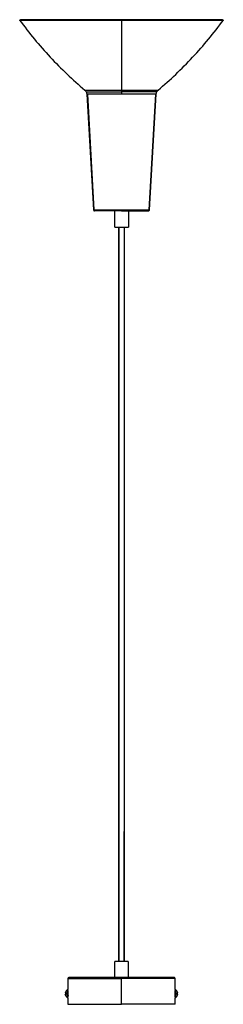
# Paper-space layout '_Superior' of a CAD drawing. Header units: millimetres. Extents: x -144 to 46, y -1196 to -280.
import ezdxf

# ---------------------------------------------------------------- set-up
doc = ezdxf.new("R2010")
doc.units = ezdxf.units.MM

psp = doc.layouts.new('_Superior')

# ---------------------------------------------------------------- linework, layer by layer
at = {"color": 7, "linetype": 'Continuous', "lineweight": 25}
for p, q in [((-144.3, -280.41), (-143.65, -279.94)), ((45.07, -279.94), (45.71, -280.41)), ((-81.65, -349.33), (-75.35, -456.98)), ((-81.16, -349.33), (-74.95, -456.98)), ((-81.16, -349.33), (-74.95, -456.99)), ((-23.63, -456.99), (-17.42, -349.33)), ((-23.63, -456.99), (-17.42, -349.33)), ((-23.24, -456.98), (-16.93, -349.33)), ((-74.03, -457.93), (-74.17, -457.93)), ((-55.68, -457.93), (-55.68, -473.02)), ((-42.79, -457.93), (-42.79, -472.93)), ((-23.24, -456.98), (-23.73, -456.98)), ((-55.57, -472.93), (-42.79, -472.93)), ((-51.79, -1156.42), (-51.79, -472.93)), ((-51.75, -472.93), (-51.75, -1156.42)), ((-46.79, -472.93), (-46.79, -1156.42)), ((-55.68, -1156.42), (-55.68, -1171.51)), ((-42.9, -1171.51), (-42.9, -1156.42)), ((-99.29, -1172.42), (-99.29, -1182.78)), ((-98.55, -1171.53), (-99, -1171.71)), ((-49.29, -1196.42), (-49.29, -1172.42)), ((0.71, -1182.78), (0.71, -1172.27)), ((-100.29, -1189.85), (-100.29, -1189.88)), ((-99.75, -1182.75), (-100.27, -1183.2)), ((-100.27, -1189.86), (-99.75, -1190.31)), ((-99.79, -1182.78), (-99.29, -1182.78)), ((-99.29, -1190.28), (-99.79, -1190.28)), ((-99.29, -1190.28), (-99.29, -1196.42)), ((-99.24, -1185.67), (-99.24, -1187.17)), ((-99.03, -1188.28), (-99.15, -1188.43)), ((0.66, -1187.17), (0.66, -1185.67)), ((1.21, -1182.78), (0.71, -1182.78)), ((0.71, -1196.42), (0.71, -1190.28)), ((0.71, -1190.28), (1.21, -1190.28)), ((1.69, -1183.2), (1.16, -1182.75)), ((1.16, -1190.31), (1.69, -1189.86)), ((1.71, -1183.2), (1.71, -1183.17))]:
    psp.add_line(p, q, dxfattribs=at)
for points, knots in [([(-144.3, -280.41), (-139.78, -286.31), (-130.75, -298.12), (-115.93, -314.8), (-100.31, -330.73), (-89.15, -340.56), (-83.58, -345.47)], [0, 0, 0, 0, 0.249796, 0.5, 0.750204, 1, 1, 1, 1]), ([(-144.3, -280.41), (-144.3, -280.41), (-143.8, -280.41), (-142.17, -280.41), (-141.47, -280.41), (-139.78, -280.41), (-138.78, -280.41), (-136.47, -280.41), (-135.15, -280.41), (-132.21, -280.41), (-130.59, -280.41), (-127.03, -280.41), (-125.11, -280.41), (-120.99, -280.41), (-118.79, -280.41), (-114.15, -280.41), (-111.71, -280.41), (-106.63, -280.41), (-103.99, -280.41), (-98.56, -280.41), (-95.77, -280.41), (-90.08, -280.41), (-87.19, -280.41), (-81.34, -280.41), (-78.39, -280.41), (-72.48, -280.41), (-69.52, -280.41), (-60.7, -280.41), (-54.89, -280.41), (-49.29, -280.41)], [0, 0, 0, 0, 0.125, 0.125, 0.1875, 0.1875, 0.25, 0.25, 0.3125, 0.3125, 0.375, 0.375, 0.4375, 0.4375, 0.5, 0.5, 0.5625, 0.5625, 0.625, 0.625, 0.6875, 0.6875, 0.75, 0.75, 0.8125, 0.8125, 0.875, 0.875, 1, 1, 1, 1]), ([(-49.29, -279.94), (-54.85, -279.94), (-60.62, -279.94), (-69.38, -279.94), (-72.32, -279.94), (-78.19, -279.94), (-81.12, -279.94), (-86.93, -279.94), (-89.81, -279.94), (-95.46, -279.94), (-98.23, -279.94), (-103.62, -279.94), (-106.25, -279.94), (-111.29, -279.94), (-113.71, -279.94), (-118.32, -279.94), (-120.5, -279.94), (-124.6, -279.94), (-126.51, -279.94), (-130.03, -279.94), (-131.65, -279.94), (-134.57, -279.94), (-135.88, -279.94), (-138.18, -279.94), (-139.17, -279.94), (-140.85, -279.94), (-141.54, -279.94), (-143.16, -279.94), (-143.65, -279.94), (-143.65, -279.94)], [0, 0, 0, 0, 0.125, 0.125, 0.1875, 0.1875, 0.25, 0.25, 0.3125, 0.3125, 0.375, 0.375, 0.4375, 0.4375, 0.5, 0.5, 0.5625, 0.5625, 0.625, 0.625, 0.6875, 0.6875, 0.75, 0.75, 0.8125, 0.8125, 0.875, 0.875, 1, 1, 1, 1]), ([(-143.65, -279.94), (-143.65, -279.94), (-143.16, -279.94), (-141.54, -279.94), (-140.85, -279.94), (-139.17, -279.94), (-138.18, -279.94), (-135.88, -279.94), (-134.57, -279.94), (-131.65, -279.94), (-130.03, -279.94), (-126.51, -279.94), (-124.6, -279.94), (-120.5, -279.94), (-118.32, -279.94), (-113.71, -279.94), (-111.29, -279.94), (-106.25, -279.94), (-103.62, -279.94), (-98.23, -279.94), (-95.46, -279.94), (-89.81, -279.94), (-86.93, -279.94), (-81.12, -279.94), (-78.19, -279.94), (-72.32, -279.94), (-69.38, -279.94), (-60.62, -279.94), (-54.85, -279.94), (-49.29, -279.94)], [0, 0, 0, 0, 0.125, 0.125, 0.1875, 0.1875, 0.25, 0.25, 0.3125, 0.3125, 0.375, 0.375, 0.4375, 0.4375, 0.5, 0.5, 0.5625, 0.5625, 0.625, 0.625, 0.6875, 0.6875, 0.75, 0.75, 0.8125, 0.8125, 0.875, 0.875, 1, 1, 1, 1]), ([(45.07, -279.94), (45.07, -279.94), (44.58, -279.94), (42.96, -279.94), (42.27, -279.94), (40.59, -279.94), (39.6, -279.94), (37.3, -279.94), (35.99, -279.94), (33.07, -279.94), (31.45, -279.94), (27.93, -279.94), (26.01, -279.94), (21.92, -279.94), (19.74, -279.94), (15.13, -279.94), (12.71, -279.94), (7.66, -279.94), (5.04, -279.94), (-0.35, -279.94), (-3.13, -279.94), (-8.78, -279.94), (-11.65, -279.94), (-17.46, -279.94), (-20.39, -279.94), (-26.26, -279.94), (-29.2, -279.94), (-37.96, -279.94), (-43.73, -279.94), (-49.29, -279.94)], [0, 0, 0, 0, 0.125, 0.125, 0.1875, 0.1875, 0.25, 0.25, 0.3125, 0.3125, 0.375, 0.375, 0.4375, 0.4375, 0.5, 0.5, 0.5625, 0.5625, 0.625, 0.625, 0.6875, 0.6875, 0.75, 0.75, 0.8125, 0.8125, 0.875, 0.875, 1, 1, 1, 1]), ([(-49.29, -280.41), (-49.29, -292.34), (-49.29, -303.8), (-49.29, -325.55), (-49.29, -335.85), (-49.29, -345.47)], [0, 0, 0, 0, 0.5, 0.5, 1, 1, 1, 1]), ([(-49.29, -280.41), (-43.69, -280.41), (-37.88, -280.41), (-29.06, -280.41), (-26.1, -280.41), (-20.19, -280.41), (-17.24, -280.41), (-11.4, -280.41), (-8.5, -280.41), (-2.81, -280.41), (-0.02, -280.41), (5.41, -280.41), (8.05, -280.41), (13.13, -280.41), (15.57, -280.41), (20.21, -280.41), (22.41, -280.41), (26.53, -280.41), (28.45, -280.41), (32, -280.41), (33.63, -280.41), (36.57, -280.41), (37.89, -280.41), (40.2, -280.41), (41.2, -280.41), (42.89, -280.41), (43.58, -280.41), (45.22, -280.41), (45.71, -280.41), (45.71, -280.41)], [0, 0, 0, 0, 0.125, 0.125, 0.1875, 0.1875, 0.25, 0.25, 0.3125, 0.3125, 0.375, 0.375, 0.4375, 0.4375, 0.5, 0.5, 0.5625, 0.5625, 0.625, 0.625, 0.6875, 0.6875, 0.75, 0.75, 0.8125, 0.8125, 0.875, 0.875, 1, 1, 1, 1]), ([(-15.02, -345.46), (-9.54, -340.64), (1.56, -330.89), (17.16, -314.99), (32.08, -298.22), (41.17, -286.34), (45.71, -280.41)], [0, 0, 0, 0, 0.245301, 0.497001, 0.748705, 1, 1, 1, 1]), ([(-83.59, -345.46), (-83.31, -345.72), (-82.76, -346.24), (-82.4, -346.89), (-82.22, -347.2)], [0, 0, 0, 0, 0.515259, 1, 1, 1, 1]), ([(-83.58, -345.47), (-83.58, -345.47), (-83.4, -345.47), (-82.61, -345.47), (-82, -345.47), (-80.33, -345.47), (-79.27, -345.47), (-76.71, -345.47), (-75.21, -345.47), (-71.86, -345.47), (-70.01, -345.47), (-66.09, -345.47), (-64.02, -345.47), (-59.8, -345.47), (-57.65, -345.47), (-53.41, -345.47), (-51.31, -345.47), (-49.29, -345.47)], [0, 0, 0, 0, 0.125, 0.125, 0.25, 0.25, 0.375, 0.375, 0.5, 0.5, 0.625, 0.625, 0.75, 0.75, 0.875, 0.875, 1, 1, 1, 1]), ([(-82.22, -347.2), (-82.07, -347.56), (-81.77, -348.24), (-81.69, -348.98), (-81.65, -349.33)], [0, 0, 0, 0, 0.515197, 1, 1, 1, 1]), ([(-82.22, -347.2), (-82.22, -347.2), (-82.05, -347.2), (-81.29, -347.2), (-80.71, -347.2), (-79.11, -347.2), (-78.08, -347.2), (-75.62, -347.2), (-74.18, -347.2), (-70.97, -347.2), (-69.19, -347.2), (-65.43, -347.2), (-63.44, -347.2), (-59.39, -347.2), (-57.32, -347.2), (-53.24, -347.2), (-51.23, -347.2), (-49.29, -347.2)], [0, 0, 0, 0, 0.125, 0.125, 0.25, 0.25, 0.375, 0.375, 0.5, 0.5, 0.625, 0.625, 0.75, 0.75, 0.875, 0.875, 1, 1, 1, 1]), ([(-49.29, -345.47), (-49.29, -345.71), (-49.29, -345.98), (-49.29, -346.56), (-49.29, -346.88), (-49.29, -347.2)], [0, 0, 0, 0, 0.5, 0.5, 1, 1, 1, 1]), ([(-49.29, -345.47), (-47.63, -345.47), (-44.22, -345.47), (-39.11, -345.47), (-34.05, -345.47), (-29.26, -345.47), (-24.94, -345.47), (-21.28, -345.47), (-18.42, -345.47), (-16.39, -345.47), (-15.31, -345.47), (-14.88, -345.47), (-15.01, -345.47), (-15.01, -345.47)], [0, 0, 0, 0, 0.092581, 0.189831, 0.290904, 0.394695, 0.499902, 0.605109, 0.7089, 0.809973, 0.907223, 0.999804, 1, 1, 1, 1]), ([(-49.29, -347.2), (-49.29, -347.53), (-49.29, -347.88), (-49.29, -348.6), (-49.29, -348.97), (-49.29, -349.33)], [0, 0, 0, 0, 0.5, 0.5, 1, 1, 1, 1]), ([(-16.36, -347.2), (-16.36, -347.2), (-16.53, -347.2), (-17.29, -347.2), (-17.87, -347.2), (-19.48, -347.2), (-20.5, -347.2), (-22.96, -347.2), (-24.4, -347.2), (-27.61, -347.2), (-29.39, -347.2), (-33.15, -347.2), (-35.14, -347.2), (-39.2, -347.2), (-41.26, -347.2), (-45.34, -347.2), (-47.35, -347.2), (-49.29, -347.2)], [0, 0, 0, 0, 0.125, 0.125, 0.25, 0.25, 0.375, 0.375, 0.5, 0.5, 0.625, 0.625, 0.75, 0.75, 0.875, 0.875, 1, 1, 1, 1]), ([(-16.93, -349.33), (-16.89, -348.95), (-16.8, -348.21), (-16.51, -347.53), (-16.36, -347.2)], [0, 0, 0, 0, 0.515197, 1, 1, 1, 1]), ([(-16.36, -347.2), (-16.17, -346.87), (-15.81, -346.22), (-15.27, -345.72), (-15.01, -345.47)], [0, 0, 0, 0, 0.515197, 1, 1, 1, 1]), ([(-81.13, -349.33), (-81.17, -349.33), (-81.63, -349.33), (-81.64, -349.33), (-81.65, -349.33)], [0, 0, 0, 0, 0.078937, 1, 1, 1, 1]), ([(-81.65, -349.33), (-81.65, -349.33), (-81.64, -349.33), (-81.17, -349.33), (-81.14, -349.33)], [0, 0, 0, 0, 0.938774, 1, 1, 1, 1]), ([(-49.29, -349.33), (-51.05, -349.33), (-54.68, -349.33), (-60.08, -349.33), (-65.37, -349.33), (-70.25, -349.33), (-74.44, -349.33), (-77.72, -349.33), (-80.03, -349.33), (-80.78, -349.33), (-81.13, -349.33)], [0, 0, 0, 0, 0.117016, 0.240487, 0.368999, 0.500705, 0.633457, 0.762685, 0.888725, 1, 1, 1, 1]), ([(-17.45, -349.33), (-17.82, -349.33), (-18.6, -349.33), (-21.01, -349.33), (-24.39, -349.33), (-28.63, -349.33), (-33.49, -349.33), (-38.7, -349.33), (-44.01, -349.33), (-47.56, -349.33), (-49.29, -349.33)], [0, 0, 0, 0, 0.115774, 0.244285, 0.375991, 0.508743, 0.63797, 0.76401, 0.885129, 1, 1, 1, 1]), ([(-16.93, -349.33), (-16.94, -349.33), (-16.94, -349.33), (-17.42, -349.33), (-17.45, -349.33)], [0, 0, 0, 0, 0.938282, 1, 1, 1, 1]), ([(-17.45, -349.33), (-17.41, -349.33), (-16.95, -349.33), (-16.94, -349.33), (-16.93, -349.33)], [0, 0, 0, 0, 0.077769, 1, 1, 1, 1]), ([(-75.35, -456.98), (-75.34, -457.05), (-75.32, -457.18), (-75.24, -457.42), (-75.11, -457.56), (-75.03, -457.65)], [0, 0, 0, 0, 0.263379, 0.520987, 1, 1, 1, 1]), ([(-75.35, -456.98), (-75.34, -456.98), (-75.33, -456.98), (-74.95, -456.98), (-74.93, -456.98)], [0, 0, 0, 0, 0.9392613, 1, 1, 1, 1]), ([(-75.03, -457.65), (-74.98, -457.7), (-74.88, -457.78), (-74.65, -457.89), (-74.47, -457.91), (-74.35, -457.93)], [0, 0, 0, 0, 0.263395, 0.520964, 1, 1, 1, 1]), ([(-75.03, -457.65), (-75.03, -457.65), (-74.9, -457.65), (-74.31, -457.65), (-73.85, -457.65), (-72.6, -457.65), (-71.8, -457.65), (-69.88, -457.65), (-68.75, -457.65), (-66.24, -457.65), (-64.85, -457.65), (-61.91, -457.65), (-60.35, -457.65), (-57.18, -457.65), (-55.57, -457.65), (-52.38, -457.65), (-50.81, -457.65), (-49.29, -457.65)], [0, 0, 0, 0, 0.125, 0.125, 0.25, 0.25, 0.375, 0.375, 0.5, 0.5, 0.625, 0.625, 0.75, 0.75, 0.875, 0.875, 1, 1, 1, 1]), ([(-74.93, -456.98), (-74.63, -456.98), (-74, -456.98), (-72.05, -456.98), (-69.34, -456.98), (-65.92, -456.98), (-62.01, -456.98), (-57.82, -456.98), (-53.55, -456.98), (-50.68, -456.98), (-49.29, -456.98)], [0, 0, 0, 0, 0.115889, 0.244384, 0.376071, 0.508805, 0.638014, 0.764037, 0.885142, 1, 1, 1, 1]), ([(-49.29, -457.93), (-51.01, -457.93), (-54.56, -457.93), (-59.77, -457.93), (-64.67, -457.93), (-68.55, -457.93), (-71.3, -457.93), (-73.06, -457.93), (-73.63, -457.93), (-73.89, -457.93)], [0, 0, 0, 0, 0.148236, 0.306085, 0.470444, 0.637305, 0.767413, 0.894313, 1, 1, 1, 1]), ([(-42.79, -457.93), (-42.88, -457.93), (-43.07, -457.93), (-44.58, -457.93), (-46.77, -457.93), (-49.29, -457.93), (-51.82, -457.93), (-53.98, -457.93), (-55.34, -457.93), (-55.51, -457.93), (-55.57, -457.93)], [0, 0, 0, 0, 0.127482, 0.265468, 0.403453, 0.530936, 0.658418, 0.796403, 0.934389, 1, 1, 1, 1]), ([(-49.29, -457.65), (-49.29, -457.57), (-49.29, -457.46), (-49.29, -457.23), (-49.29, -457.11), (-49.29, -456.98)], [0, 0, 0, 0, 0.5, 0.5, 1, 1, 1, 1]), ([(-49.29, -456.98), (-47.87, -456.98), (-44.96, -456.98), (-40.6, -456.98), (-36.35, -456.98), (-32.42, -456.98), (-29.05, -456.98), (-26.41, -456.98), (-24.54, -456.98), (-23.94, -456.98), (-23.66, -456.98)], [0, 0, 0, 0, 0.116991, 0.240432, 0.368909, 0.500579, 0.633294, 0.762485, 0.888492, 1, 1, 1, 1]), ([(-49.29, -457.93), (-49.29, -457.93), (-49.29, -457.9), (-49.29, -457.81), (-49.29, -457.74), (-49.29, -457.65)], [0, 0, 0, 0, 0.5, 0.5, 1, 1, 1, 1]), ([(-49.29, -457.65), (-47.77, -457.65), (-46.2, -457.65), (-43.01, -457.65), (-41.4, -457.65), (-38.23, -457.65), (-36.68, -457.65), (-33.73, -457.65), (-32.34, -457.65), (-29.83, -457.65), (-28.71, -457.65), (-26.78, -457.65), (-25.98, -457.65), (-24.73, -457.65), (-24.27, -457.65), (-23.68, -457.65), (-23.55, -457.65), (-23.55, -457.65)], [0, 0, 0, 0, 0.125, 0.125, 0.25, 0.25, 0.375, 0.375, 0.5, 0.5, 0.625, 0.625, 0.75, 0.75, 0.875, 0.875, 1, 1, 1, 1]), ([(-49.29, -457.93), (-47.81, -457.93), (-46.28, -457.93), (-43.18, -457.93), (-41.61, -457.93), (-38.53, -457.93), (-37.01, -457.93), (-34.15, -457.93), (-32.8, -457.93), (-30.35, -457.93), (-29.25, -457.93), (-27.38, -457.93), (-26.6, -457.93), (-25.38, -457.93), (-24.94, -457.93), (-24.37, -457.93), (-24.23, -457.93), (-24.23, -457.93)], [0, 0, 0, 0, 0.125, 0.125, 0.25, 0.25, 0.375, 0.375, 0.5, 0.5, 0.625, 0.625, 0.75, 0.75, 0.875, 0.875, 1, 1, 1, 1]), ([(-24.23, -457.93), (-24.17, -457.92), (-24.04, -457.91), (-23.79, -457.84), (-23.64, -457.73), (-23.55, -457.65)], [0, 0, 0, 0, 0.263395, 0.520964, 1, 1, 1, 1]), ([(-23.66, -456.98), (-23.63, -456.98), (-23.25, -456.98), (-23.24, -456.98), (-23.24, -456.98)], [0, 0, 0, 0, 0.077011, 1, 1, 1, 1]), ([(-23.55, -457.65), (-23.5, -457.6), (-23.41, -457.51), (-23.28, -457.29), (-23.25, -457.1), (-23.24, -456.98)], [0, 0, 0, 0, 0.263539, 0.521185, 1, 1, 1, 1]), ([(-46.83, -1156.42), (-46.83, -1154.07), (-46.83, -1147.12), (-46.83, -1135.98), (-46.83, -1123.39), (-46.83, -1112.02), (-46.83, -1101.88), (-46.83, -1092.96), (-46.83, -1084.67), (-46.83, -1076.22), (-46.82, -1066.84), (-46.81, -1056.34), (-46.79, -1045.75), (-46.79, -1038.66), (-46.79, -1035.43)], [0, 0, 0, 0, 0.05817, 0.172343, 0.276395, 0.370329, 0.454143, 0.527837, 0.591411, 0.659785, 0.737348, 0.824107, 0.920065, 1, 1, 1, 1]), ([(-43.01, -1156.42), (-43.07, -1156.42), (-43.24, -1156.42), (-44.6, -1156.42), (-46.77, -1156.42), (-49.29, -1156.42), (-51.81, -1156.42), (-53.98, -1156.42), (-55.34, -1156.42), (-55.51, -1156.42), (-55.57, -1156.42)], [0, 0, 0, 0, 0.069938, 0.217024, 0.36411, 0.5, 0.63589, 0.782976, 0.930062, 1, 1, 1, 1]), ([(-99, -1171.71), (-99.04, -1171.76), (-99.12, -1171.85), (-99.21, -1172.02), (-99.28, -1172.21), (-99.29, -1172.35), (-99.29, -1172.42)], [0, 0, 0, 0, 0.233007, 0.479992, 0.737262, 1, 1, 1, 1]), ([(-99.29, -1172.42), (-99.29, -1172.42), (-99.03, -1172.42), (-97.88, -1172.42), (-97, -1172.42), (-94.56, -1172.42), (-93.01, -1172.42), (-89.27, -1172.42), (-87.09, -1172.42), (-82.21, -1172.42), (-79.51, -1172.42), (-73.79, -1172.42), (-70.77, -1172.42), (-64.62, -1172.42), (-61.48, -1172.42), (-55.29, -1172.42), (-52.24, -1172.42), (-49.29, -1172.42)], [0, 0, 0, 0, 0.125, 0.125, 0.25, 0.25, 0.375, 0.375, 0.5, 0.5, 0.625, 0.625, 0.75, 0.75, 0.875, 0.875, 1, 1, 1, 1]), ([(-49.29, -1171.71), (-52.22, -1171.71), (-55.26, -1171.71), (-61.41, -1171.71), (-64.53, -1171.71), (-70.65, -1171.71), (-73.65, -1171.71), (-79.33, -1171.71), (-82.01, -1171.71), (-86.87, -1171.71), (-89.04, -1171.71), (-92.75, -1171.71), (-94.3, -1171.71), (-96.72, -1171.71), (-97.6, -1171.71), (-98.74, -1171.71), (-99, -1171.71), (-99, -1171.71)], [0, 0, 0, 0, 0.125, 0.125, 0.25, 0.25, 0.375, 0.375, 0.5, 0.5, 0.625, 0.625, 0.75, 0.75, 0.875, 0.875, 1, 1, 1, 1]), ([(-49.29, -1171.42), (-51.67, -1171.42), (-56.54, -1171.42), (-63.84, -1171.42), (-71.07, -1171.42), (-77.92, -1171.42), (-83.75, -1171.42), (-88.48, -1171.42), (-92.14, -1171.42), (-94.97, -1171.42), (-96.91, -1171.42), (-98.02, -1171.42), (-98.15, -1171.42), (-98.21, -1171.42)], [0, 0, 0, 0, 0.094164, 0.193076, 0.295877, 0.401443, 0.508449, 0.597713, 0.686139, 0.772933, 0.857389, 0.938917, 1, 1, 1, 1]), ([(-44.07, -1171.42), (-44.26, -1171.42), (-44.9, -1171.42), (-46.8, -1171.42), (-49.28, -1171.42), (-51.82, -1171.42), (-53.98, -1171.42), (-55.34, -1171.42), (-55.51, -1171.42), (-55.57, -1171.42)], [0, 0, 0, 0, 0.075439, 0.249122, 0.409585, 0.570048, 0.743731, 0.917415, 1, 1, 1, 1]), ([(-49.29, -1171.42), (-49.29, -1171.42), (-49.29, -1171.44), (-49.29, -1171.55), (-49.29, -1171.62), (-49.29, -1171.71)], [0, 0, 0, 0, 0.5, 0.5, 1, 1, 1, 1]), ([(-0.81, -1171.42), (-0.81, -1171.42), (-0.99, -1171.42), (-2.38, -1171.42), (-5.14, -1171.42), (-9.26, -1171.42), (-14.19, -1171.42), (-19.62, -1171.42), (-25.22, -1171.42), (-31.15, -1171.42), (-37.23, -1171.42), (-43.29, -1171.42), (-47.32, -1171.42), (-49.29, -1171.42)], [0, 0, 0, 0, 0.00016, 0.107319, 0.218691, 0.333059, 0.448986, 0.545692, 0.64149, 0.73552, 0.827018, 0.915344, 1, 1, 1, 1]), ([(-49.29, -1172.42), (-49.29, -1172.28), (-49.29, -1172.14), (-49.29, -1171.9), (-49.29, -1171.79), (-49.29, -1171.71)], [0, 0, 0, 0, 0.5, 0.5, 1, 1, 1, 1]), ([(-49.29, -1171.71), (-46.36, -1171.71), (-43.32, -1171.71), (-37.17, -1171.71), (-34.05, -1171.71), (-27.93, -1171.71), (-24.93, -1171.71), (-19.25, -1171.71), (-16.57, -1171.71), (-11.72, -1171.71), (-9.54, -1171.71), (-5.83, -1171.71), (-4.28, -1171.71), (-1.86, -1171.71), (-0.98, -1171.71), (0.16, -1171.71), (0.42, -1171.71), (0.42, -1171.71)], [0, 0, 0, 0, 0.125, 0.125, 0.25, 0.25, 0.375, 0.375, 0.5, 0.5, 0.625, 0.625, 0.75, 0.75, 0.875, 0.875, 1, 1, 1, 1]), ([(0.71, -1172.42), (0.71, -1172.42), (0.45, -1172.42), (-0.7, -1172.42), (-1.58, -1172.42), (-4.02, -1172.42), (-5.57, -1172.42), (-9.31, -1172.42), (-11.49, -1172.42), (-16.38, -1172.42), (-19.07, -1172.42), (-24.79, -1172.42), (-27.81, -1172.42), (-33.96, -1172.42), (-37.1, -1172.42), (-43.29, -1172.42), (-46.34, -1172.42), (-49.29, -1172.42)], [0, 0, 0, 0, 0.125, 0.125, 0.25, 0.25, 0.375, 0.375, 0.5, 0.5, 0.625, 0.625, 0.75, 0.75, 0.875, 0.875, 1, 1, 1, 1]), ([(0.42, -1171.71), (0.31, -1171.63), (0.19, -1171.54), (-0.34, -1171.51), (-0.41, -1171.51)], [0, 0, 0, 0, 0.868143, 1, 1, 1, 1]), ([(0.71, -1172.42), (0.71, -1172.36), (0.7, -1172.23), (0.64, -1172.05), (0.55, -1171.86), (0.46, -1171.76), (0.42, -1171.71)], [0, 0, 0, 0, 0.2330321, 0.4800227, 0.7372816, 1, 1, 1, 1]), ([(-100.29, -1183.2), (-100.68, -1183.56), (-101.02, -1184), (-101.52, -1184.97), (-101.68, -1185.5), (-101.74, -1186.03)], [0, 0, 0, 0, 0.5, 0.5, 1, 1, 1, 1]), ([(-100.29, -1186.03), (-100.68, -1186.03), (-101.02, -1186.03), (-101.52, -1186.03), (-101.68, -1186.03), (-101.74, -1186.03)], [0, 0, 0, 0, 0.5, 0.5, 1, 1, 1, 1]), ([(-101.24, -1188.56), (-101.28, -1188.5), (-101.61, -1188.07), (-101.68, -1187.52), (-101.74, -1187.03)], [0, 0, 0, 0, 0.123074, 1, 1, 1, 1]), ([(-101.74, -1187.03), (-101.68, -1187.55), (-101.52, -1188.09), (-101.02, -1189.06), (-100.68, -1189.5), (-100.29, -1189.85)], [0, 0, 0, 0, 0.5, 0.5, 1, 1, 1, 1]), ([(-100.29, -1187.03), (-100.68, -1187.03), (-101.02, -1187.03), (-101.52, -1187.03), (-101.68, -1187.03), (-101.74, -1187.03)], [0, 0, 0, 0, 0.5, 0.5, 1, 1, 1, 1]), ([(-100.29, -1183.17), (-100.29, -1183.17), (-100.29, -1183.16), (-100.29, -1183.18), (-100.29, -1183.2)], [0, 0, 0, 0, 0.125571, 1, 1, 1, 1]), ([(-99.79, -1190.28), (-99.79, -1190.28), (-99.79, -1190.28), (-99.79, -1190.26), (-99.79, -1190.24), (-99.79, -1190.21), (-99.79, -1190.17), (-99.79, -1190.13), (-99.79, -1190.08), (-99.79, -1189.94), (-99.79, -1189.68), (-99.79, -1189.18), (-99.79, -1188.59), (-99.79, -1187.92), (-99.79, -1187.23), (-99.79, -1186.53), (-99.79, -1185.83), (-99.79, -1185.14), (-99.79, -1184.47), (-99.79, -1183.88), (-99.79, -1183.38), (-99.79, -1183.09), (-99.79, -1182.92), (-99.79, -1182.84), (-99.79, -1182.79), (-99.79, -1182.78), (-99.79, -1182.78)], [0, 0, 0, 0, 0.01539, 0.030695, 0.045904, 0.061007, 0.075992, 0.090849, 0.105568, 0.12014, 0.188071, 0.250095, 0.318934, 0.380046, 0.441776, 0.500017, 0.558258, 0.619988, 0.681096, 0.749939, 0.811958, 0.879894, 0.909175, 0.939009, 0.969312, 1, 1, 1, 1]), ([(-99.29, -1190.28), (-99.29, -1190.28), (-99.29, -1190.2), (-99.29, -1189.83), (-99.29, -1189.55), (-99.29, -1188.81), (-99.29, -1188.37), (-99.29, -1187.45), (-99.29, -1186.97), (-99.29, -1186.09), (-99.29, -1185.61), (-99.29, -1184.69), (-99.29, -1184.24), (-99.29, -1183.51), (-99.29, -1183.22), (-99.29, -1182.86), (-99.29, -1182.78), (-99.29, -1182.78)], [0, 0, 0, 0, 0.125, 0.125, 0.25, 0.25, 0.375, 0.375, 0.5, 0.5, 0.625, 0.625, 0.75, 0.75, 0.875, 0.875, 1, 1, 1, 1]), ([(-99.28, -1183.59), (-99.28, -1183.59), (-99.29, -1183.43), (-99.29, -1183.38), (-99.29, -1183.53), (-99.27, -1184.04), (-99.24, -1184.78), (-99.24, -1185.37), (-99.24, -1185.67)], [0, 0, 0, 0, 0.000041, 0.2, 0.399957, 0.600045, 0.800133, 1, 1, 1, 1]), ([(-99.24, -1187.17), (-99.24, -1187.46), (-99.24, -1188.05), (-99.27, -1188.8), (-99.29, -1189.32), (-99.29, -1189.38), (-99.29, -1189.42)], [0, 0, 0, 0, 0.250052, 0.500155, 0.750226, 1, 1, 1, 1]), ([(0.66, -1185.67), (0.66, -1185.37), (0.66, -1184.78), (0.68, -1184.04), (0.7, -1183.52), (0.71, -1183.45), (0.71, -1183.42)], [0, 0, 0, 0, 0.2500521, 0.5001547, 0.7502259, 1, 1, 1, 1]), ([(0.71, -1189.42), (0.71, -1189.42), (0.71, -1189.48), (0.7, -1189.27), (0.68, -1188.81), (0.66, -1188.05), (0.66, -1187.46), (0.66, -1187.17)], [0, 0, 0, 0, 0.0001424, 0.2500532, 0.5001276, 0.7502019, 1, 1, 1, 1]), ([(0.71, -1182.78), (0.71, -1182.78), (0.71, -1182.86), (0.71, -1183.22), (0.71, -1183.51), (0.71, -1184.24), (0.71, -1184.69), (0.71, -1185.61), (0.71, -1186.09), (0.71, -1186.97), (0.71, -1187.45), (0.71, -1188.37), (0.71, -1188.81), (0.71, -1189.55), (0.71, -1189.83), (0.71, -1190.2), (0.71, -1190.28), (0.71, -1190.28)], [0, 0, 0, 0, 0.125, 0.125, 0.25, 0.25, 0.375, 0.375, 0.5, 0.5, 0.625, 0.625, 0.75, 0.75, 0.875, 0.875, 1, 1, 1, 1]), ([(1.21, -1182.78), (1.21, -1182.78), (1.21, -1182.78), (1.21, -1182.79), (1.21, -1182.82), (1.21, -1182.85), (1.21, -1182.88), (1.21, -1182.93), (1.21, -1182.98), (1.21, -1183.11), (1.21, -1183.38), (1.21, -1183.88), (1.21, -1184.47), (1.21, -1185.14), (1.21, -1185.83), (1.21, -1186.53), (1.21, -1187.23), (1.21, -1187.92), (1.21, -1188.59), (1.21, -1189.18), (1.21, -1189.68), (1.21, -1189.97), (1.21, -1190.13), (1.21, -1190.22), (1.21, -1190.27), (1.21, -1190.28), (1.21, -1190.28)], [0, 0, 0, 0, 0.01539, 0.030695, 0.045904, 0.061007, 0.075992, 0.090849, 0.105568, 0.12014, 0.188071, 0.250095, 0.318934, 0.380046, 0.441776, 0.500017, 0.558258, 0.619988, 0.681096, 0.749939, 0.811958, 0.879894, 0.909175, 0.939009, 0.969312, 1, 1, 1, 1]), ([(3.15, -1186.03), (3.09, -1185.5), (2.94, -1184.97), (2.44, -1184), (2.1, -1183.56), (1.71, -1183.2)], [0, 0, 0, 0, 0.5, 0.5, 1, 1, 1, 1]), ([(1.71, -1186.03), (2.1, -1186.03), (2.44, -1186.03), (2.94, -1186.03), (3.09, -1186.03), (3.15, -1186.03)], [0, 0, 0, 0, 0.5, 0.5, 1, 1, 1, 1]), ([(3.15, -1187.03), (3.09, -1187.03), (2.94, -1187.03), (2.44, -1187.03), (2.1, -1187.03), (1.71, -1187.03)], [0, 0, 0, 0, 0.5, 0.5, 1, 1, 1, 1]), ([(1.71, -1189.85), (2.1, -1189.5), (2.44, -1189.06), (2.94, -1188.09), (3.09, -1187.55), (3.15, -1187.03)], [0, 0, 0, 0, 0.5, 0.5, 1, 1, 1, 1]), ([(1.71, -1189.88), (1.71, -1189.89), (1.71, -1189.9), (1.71, -1189.87), (1.71, -1189.85)], [0, 0, 0, 0, 0.125571, 1, 1, 1, 1]), ([(-99.29, -1196.42), (-99.29, -1196.42), (-99.03, -1196.42), (-97.88, -1196.42), (-97, -1196.42), (-94.56, -1196.42), (-93.01, -1196.42), (-89.27, -1196.42), (-87.09, -1196.42), (-82.21, -1196.42), (-79.51, -1196.42), (-73.79, -1196.42), (-70.77, -1196.42), (-64.62, -1196.42), (-61.48, -1196.42), (-55.29, -1196.42), (-52.24, -1196.42), (-49.29, -1196.42)], [0, 0, 0, 0, 0.125, 0.125, 0.25, 0.25, 0.375, 0.375, 0.5, 0.5, 0.625, 0.625, 0.75, 0.75, 0.875, 0.875, 1, 1, 1, 1]), ([(0.71, -1196.42), (0.71, -1196.42), (0.45, -1196.42), (-0.7, -1196.42), (-1.58, -1196.42), (-4.02, -1196.42), (-5.57, -1196.42), (-9.31, -1196.42), (-11.49, -1196.42), (-16.38, -1196.42), (-19.07, -1196.42), (-24.79, -1196.42), (-27.81, -1196.42), (-33.96, -1196.42), (-37.1, -1196.42), (-43.29, -1196.42), (-46.34, -1196.42), (-49.29, -1196.42)], [0, 0, 0, 0, 0.125, 0.125, 0.25, 0.25, 0.375, 0.375, 0.5, 0.5, 0.625, 0.625, 0.75, 0.75, 0.875, 0.875, 1, 1, 1, 1])]:
    psp.add_open_spline(points, degree=3, knots=knots, dxfattribs=at)
for points in [[(-100.29, -1186.03), (-100.29, -1186.19), (-100.29, -1186.36), (-100.29, -1186.53)], [(-100.29, -1186.53), (-100.29, -1186.7), (-100.29, -1186.86), (-100.29, -1187.03)], [(1.71, -1187.03), (1.71, -1186.7), (1.71, -1186.36), (1.71, -1186.03)]]:
    psp.add_open_spline(points, degree=3, dxfattribs=at)

doc.saveas('drawing.dxf')
